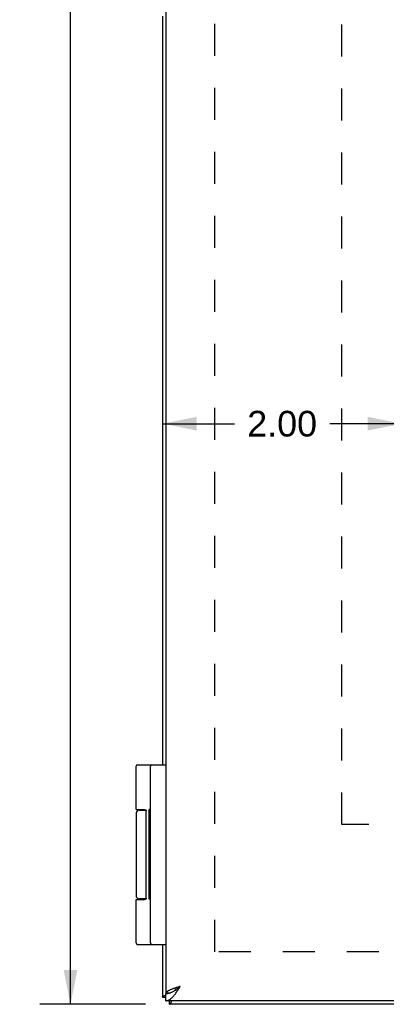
# Model space of a CAD drawing. Header units: inches. Extents: x 0 to 48.6, y 0 to 31.4.
# Tile 3 of 15: x 5.4 to 8.4, y 6.8 to 15. Entities that reach past the tile are written whole.
import ezdxf

# ---------------------------------------------------------------- set-up
doc = ezdxf.new("R2010")
doc.units = ezdxf.units.IN
doc.header["$LTSCALE"] = 2.671429
doc.header["$MEASUREMENT"] = 0
doc.linetypes.add('HIDDEN', pattern=[0.2, 0.1, -0.1])
doc.layers.get('0').update_dxf_attribs({"linetype": 'CONTINUOUS'})
for name, color, linetype in [('02___PRT_ALL_AXES', 7, 'CONTINUOUS'), ('DEFAULT_2', 8, 'HIDDEN'), ('DIMENSIONS', 7, 'CONTINUOUS')]:
    doc.layers.add(name, color=color, linetype=linetype)
doc.styles.get("Standard").update_dxf_attribs({"font": 'arial.ttf'})
doc.dimstyles.new('DIMSTYLE_1', dxfattribs={"dimtxt": 0.214286, "dimasz": 0.285714, "dimexe": 0.09, "dimexo": 0.07, "dimgap": 0.0375, "dimtad": 0, "dimtih": 1, "dimtoh": 1, "dimzin": 4, "dimdsep": 46, "dimtxsty": 'Standard', "dimblk": '_FILLED', "dimblk1": '_FILLED', "dimblk2": '_FILLED', "dimcen": 0.09, "dimazin": 1, "dimtfac": 1, "dimtofl": 0, "dimtmove": 0, "dimatfit": 3, "dimldrblk": '_FILLED', "dimfxl": 1, "dimtolj": 1, "dimtzin": 4, "dimarcsym": 0})
doc.dimstyles.new('DIMSTYLE_3', dxfattribs={"dimtxt": 0.242857, "dimasz": 0.285714, "dimexe": 0.09, "dimexo": 0.07, "dimgap": 0.0425, "dimtad": 0, "dimtih": 1, "dimtoh": 1, "dimzin": 4, "dimdsep": 46, "dimtxsty": 'Standard', "dimblk": '_FILLED', "dimblk1": '_FILLED', "dimblk2": '_FILLED', "dimcen": 0.09, "dimazin": 1, "dimtfac": 1, "dimtofl": 0, "dimtmove": 0, "dimatfit": 3, "dimldrblk": '_FILLED', "dimfxl": 1, "dimtolj": 1, "dimtzin": 4, "dimarcsym": 0})

# ---------------------------------------------------------------- blocks, each defined once
blk = doc.blocks.new('_FILLED')
at = {"color": 0, "linetype": 'ByBlock'}
blk.add_solid([(0, 0), (-1, 0.2), (-1, -0.2)], dxfattribs=at)
blk = doc.blocks.new('*D6')
at = {"layer": 'DIMENSIONS', "color": 2, "linetype": 'Continuous'}
for p, q in [((6.4102, 24.7906), (5.5257, 24.7906)), ((5.7829, 24.7906), (5.7829, 16.0334)), ((5.7829, 6.7906), (5.7829, 15.5477)), ((6.4102, 6.7906), (5.5257, 6.7906))]:
    blk.add_line(p, q, dxfattribs=at)
at = {"layer": 'DIMENSIONS', "color": 2, "linetype": 'Continuous', "xscale": 0.2857142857, "yscale": 0.2857142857, "zscale": 0.2857142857}
for p, rotation in [((5.7829, 24.7906), 90), ((5.7829, 6.7906), 270)]:
    blk.add_blockref('_FILLED', p, dxfattribs=dict(at, rotation=rotation))
at = {"layer": 'DIMENSIONS', "color": 2, "linetype": 'Continuous', "insert": (5.7829, 15.912), "char_height": 0.24286, "width": 0.848646, "attachment_point": 2, "line_spacing_factor": 0.9}
blk.add_mtext('18.00', dxfattribs=at)
blk = doc.blocks.new('*D18')
at = {"layer": 'DIMENSIONS', "color": 2, "linetype": 'Continuous'}
for p, q in [((6.5502, 11.638), (7.1516, 11.638)), ((8.5496, 11.638), (7.9482, 11.638))]:
    blk.add_line(p, q, dxfattribs=at)
at = {"layer": 'DIMENSIONS', "color": 2, "linetype": 'Continuous', "xscale": 0.2857142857, "yscale": 0.2857142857, "zscale": 0.2857142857, "rotation": 180}
blk.add_blockref('_FILLED', (6.5502, 11.638), dxfattribs=at)
at = {"layer": 'DIMENSIONS', "color": 2, "linetype": 'Continuous', "xscale": 0.2857142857, "yscale": 0.2857142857, "zscale": 0.2857142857}
blk.add_blockref('_FILLED', (8.5496, 11.638), dxfattribs=at)
at = {"layer": 'DIMENSIONS', "color": 2, "linetype": 'Continuous', "insert": (7.5499, 11.7451), "char_height": 0.21429, "width": 0.582315, "attachment_point": 2, "line_spacing_factor": 0.9}
blk.add_mtext('2.00', dxfattribs=at)
blk = doc.blocks.new('*D19')
at = {"layer": 'DIMENSIONS', "color": 2, "linetype": 'Continuous'}
for p, q in [((11.016, 8.7906), (11.016, 8.0049)), ((11.016, 6.7906), (11.016, 7.5763))]:
    blk.add_line(p, q, dxfattribs=at)
at = {"layer": 'DIMENSIONS', "color": 2, "linetype": 'Continuous', "xscale": 0.2857142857, "yscale": 0.2857142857, "zscale": 0.2857142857}
for p, rotation in [((11.016, 8.7906), 90), ((11.016, 6.7906), 270)]:
    blk.add_blockref('_FILLED', p, dxfattribs=dict(at, rotation=rotation))
at = {"layer": 'DIMENSIONS', "color": 2, "linetype": 'Continuous', "insert": (11.016, 7.8977), "char_height": 0.21429, "width": 0.582315, "attachment_point": 2, "line_spacing_factor": 0.9}
blk.add_mtext('2.00', dxfattribs=at)

msp = doc.modelspace()

# ---------------------------------------------------------------- linework, layer by layer
at = {"color": 3, "linetype": 'Continuous'}
for p, q in [((6.5797, 24.6956), (6.5797, 6.8856)), ((6.5502, 15.0406), (6.5502, 8.7906)), ((6.5502, 7.2906), (6.5502, 6.8506)), ((6.5807, 6.8856), (6.5797, 6.8856)), ((6.6049, 6.8839), (6.6066, 6.8856)), ((20.5197, 6.8206), (6.5797, 6.8206)), ((20.4902, 6.7906), (6.6102, 6.7906))]:
    msp.add_line(p, q, dxfattribs=at)
at = {"color": 7, "linetype": 'Continuous'}
for p, q in [((6.3428, 8.7906), (6.5797, 8.7906)), ((6.4497, 7.3036), (6.4497, 8.7776)), ((6.3598, 8.4106), (6.4138, 8.4106)), ((6.4153, 7.6756), (6.4153, 8.4056)), ((6.3298, 7.6656), (6.3997, 7.6656)), ((6.4138, 7.6706), (6.3598, 7.6706)), ((6.3428, 7.2906), (6.5797, 7.2906)), ((6.5502, 6.8506), (6.5797, 6.8506)), ((6.5797, 6.8206), (6.5797, 6.8806)), ((6.5807, 6.8856), (6.611, 6.8856)), ((6.6102, 6.7906), (6.6102, 6.8206))]:
    msp.add_line(p, q, dxfattribs=at)
for points in [[(6.3298, 8.4156), (6.3997, 8.4156), (6.4003, 8.4156), (6.4009, 8.4156), (6.4014, 8.4155), (6.402, 8.4155), (6.4026, 8.4155), (6.4031, 8.4154), (6.4036, 8.4154), (6.4041, 8.4153), (6.4045, 8.4153), (6.405, 8.4152), (6.4054, 8.4151), (6.4058, 8.4151), (6.4062, 8.415), (6.4065, 8.4149), (6.4069, 8.4148), (6.4072, 8.4148), (6.4076, 8.4147), (6.4079, 8.4146), (6.4082, 8.4145), (6.4085, 8.4144), (6.4087, 8.4143), (6.409, 8.4142), (6.4092, 8.4141), (6.4095, 8.414), (6.4097, 8.4139), (6.41, 8.4138), (6.4102, 8.4136), (6.4104, 8.4135), (6.4106, 8.4134), (6.4108, 8.4133), (6.411, 8.4132), (6.4112, 8.4131), (6.4114, 8.413), (6.4115, 8.4128), (6.4117, 8.4127), (6.4118, 8.4126), (6.412, 8.4125), (6.4121, 8.4124), (6.4123, 8.4122), (6.4124, 8.4121), (6.4126, 8.412), (6.4127, 8.4119), (6.4128, 8.4117), (6.4129, 8.4116), (6.413, 8.4115), (6.4131, 8.4114), (6.4133, 8.4113), (6.4134, 8.4111), (6.4135, 8.411), (6.4135, 8.4109), (6.4136, 8.4108), (6.4137, 8.4106), (6.4138, 8.4105), (6.4139, 8.4104), (6.414, 8.4103), (6.414, 8.4102), (6.4141, 8.41), (6.4142, 8.4099), (6.4143, 8.4098), (6.4143, 8.4097), (6.4144, 8.4096), (6.4144, 8.4094), (6.4145, 8.4093), (6.4145, 8.4092), (6.4146, 8.4091), (6.4146, 8.409), (6.4147, 8.4089), (6.4147, 8.4087), (6.4148, 8.4086), (6.4148, 8.4085), (6.4149, 8.4084), (6.4149, 8.4083), (6.4149, 8.4082), (6.415, 8.4081), (6.415, 8.408), (6.415, 8.4078), (6.4151, 8.4077), (6.4151, 8.4076), (6.4151, 8.4075), (6.4151, 8.4074), (6.4152, 8.4073), (6.4152, 8.4072), (6.4152, 8.4071), (6.4152, 8.407), (6.4152, 8.4069), (6.4152, 8.4068), (6.4153, 8.4066), (6.4153, 8.4065), (6.4153, 8.4064), (6.4153, 8.4063), (6.4153, 8.4062), (6.4153, 8.4061), (6.4153, 8.406), (6.4153, 8.4059), (6.4153, 8.4058), (6.4153, 8.4057), (6.4153, 8.4056)], [(6.4153, 7.6756), (6.4153, 7.6755), (6.4153, 7.6754), (6.4153, 7.6753), (6.4153, 7.6752), (6.4153, 7.675), (6.4153, 7.6749), (6.4153, 7.6748), (6.4153, 7.6747), (6.4153, 7.6746), (6.4153, 7.6745), (6.4152, 7.6744), (6.4152, 7.6743), (6.4152, 7.6742), (6.4152, 7.6741), (6.4152, 7.674), (6.4152, 7.6739), (6.4151, 7.6738), (6.4151, 7.6736), (6.4151, 7.6735), (6.4151, 7.6734), (6.415, 7.6733), (6.415, 7.6732), (6.415, 7.6731), (6.4149, 7.673), (6.4149, 7.6729), (6.4149, 7.6728), (6.4148, 7.6726), (6.4148, 7.6725), (6.4147, 7.6724), (6.4147, 7.6723), (6.4146, 7.6722), (6.4146, 7.6721), (6.4145, 7.6719), (6.4145, 7.6718), (6.4144, 7.6717), (6.4144, 7.6716), (6.4143, 7.6715), (6.4143, 7.6714), (6.4142, 7.6712), (6.4141, 7.6711), (6.414, 7.671), (6.414, 7.6709), (6.4139, 7.6708), (6.4138, 7.6706), (6.4137, 7.6705), (6.4136, 7.6704), (6.4135, 7.6703), (6.4135, 7.6702), (6.4134, 7.67), (6.4133, 7.6699), (6.4131, 7.6698), (6.413, 7.6697), (6.4129, 7.6695), (6.4128, 7.6694), (6.4127, 7.6693), (6.4126, 7.6692), (6.4124, 7.669), (6.4123, 7.6689), (6.4121, 7.6688), (6.412, 7.6687), (6.4118, 7.6686), (6.4117, 7.6684), (6.4115, 7.6683), (6.4114, 7.6682), (6.4112, 7.6681), (6.411, 7.668), (6.4108, 7.6679), (6.4106, 7.6677), (6.4104, 7.6676), (6.4102, 7.6675), (6.41, 7.6674), (6.4097, 7.6673), (6.4095, 7.6672), (6.4092, 7.6671), (6.409, 7.667), (6.4087, 7.6669), (6.4085, 7.6668), (6.4082, 7.6667), (6.4079, 7.6666), (6.4076, 7.6665), (6.4072, 7.6664), (6.4069, 7.6663), (6.4065, 7.6662), (6.4062, 7.6662), (6.4058, 7.6661), (6.4054, 7.666), (6.405, 7.6659), (6.4045, 7.6659), (6.4041, 7.6658), (6.4036, 7.6658), (6.4031, 7.6657), (6.4026, 7.6657), (6.402, 7.6657), (6.4014, 7.6656), (6.4009, 7.6656), (6.4003, 7.6656), (6.3997, 7.6656)], [(6.6489, 6.9036), (6.6535, 6.9065), (6.6581, 6.9095), (6.6627, 6.9127), (6.6673, 6.9159), (6.6719, 6.9193), (6.6766, 6.9227), (6.6812, 6.9262), (6.6858, 6.9298), (6.6904, 6.9333), (6.695, 6.937), (6.6997, 6.9406)], [(6.6997, 6.9406), (6.6957, 6.9381), (6.6918, 6.9356), (6.6879, 6.9331), (6.6841, 6.9306), (6.6804, 6.9281), (6.6767, 6.9256), (6.6731, 6.9231), (6.6697, 6.9206), (6.6663, 6.9181), (6.6631, 6.9156), (6.6601, 6.9131), (6.6572, 6.9106), (6.6545, 6.9081), (6.6521, 6.9056)], [(6.5797, 6.8806), (6.5843, 6.8807), (6.5889, 6.881), (6.5935, 6.8816), (6.5981, 6.8823), (6.6027, 6.8833), (6.6073, 6.8845)], [(6.6073, 6.8845), (6.612, 6.8859), (6.6166, 6.8875), (6.6212, 6.8892), (6.6258, 6.8912), (6.6304, 6.8933), (6.635, 6.8957), (6.6396, 6.8981)], [(6.6396, 6.8981), (6.6442, 6.9008), (6.6489, 6.9036)]]:
    msp.add_lwpolyline(points, dxfattribs=at)
at = {"color": 3, "linetype": 'Continuous'}
for points in [[(6.5797, 6.8206), (6.5843, 6.8208), (6.5889, 6.8215), (6.5935, 6.8225), (6.5981, 6.8241), (6.6027, 6.826), (6.6073, 6.8284), (6.612, 6.8312), (6.6166, 6.8343), (6.6212, 6.8379), (6.6258, 6.8418), (6.6304, 6.8461), (6.635, 6.8507), (6.6396, 6.8557), (6.6442, 6.861), (6.6489, 6.8665), (6.6535, 6.8724), (6.6581, 6.8785), (6.6627, 6.8848), (6.6673, 6.8913), (6.6719, 6.898), (6.6766, 6.9049), (6.6812, 6.9118), (6.6858, 6.9189), (6.6904, 6.9261), (6.695, 6.9333), (6.6997, 6.9406)], [(6.6997, 6.9406), (6.693, 6.9385), (6.6864, 6.9363), (6.6798, 6.9342), (6.6733, 6.9321), (6.6668, 6.93), (6.6605, 6.9279), (6.6543, 6.9258), (6.6482, 6.9237), (6.6423, 6.9215), (6.6365, 6.9194), (6.631, 6.9173), (6.6256, 6.9152), (6.6205, 6.9131), (6.6157, 6.911), (6.611, 6.9088), (6.6067, 6.9067), (6.6026, 6.9046), (6.5989, 6.9025), (6.5954, 6.9004), (6.5923, 6.8983), (6.5895, 6.8962), (6.587, 6.894), (6.5849, 6.8919), (6.5831, 6.8898), (6.5817, 6.8877), (6.5807, 6.8856)], [(6.5502, 6.8506), (6.5504, 6.8519), (6.5509, 6.8533), (6.5518, 6.8546), (6.553, 6.8559), (6.5546, 6.8573), (6.5566, 6.8586), (6.5588, 6.86), (6.5614, 6.8613), (6.5644, 6.8626), (6.5676, 6.864), (6.5712, 6.8653), (6.575, 6.8667), (6.5791, 6.868), (6.5797, 6.8682)], [(6.6102, 6.7906), (6.6115, 6.7908), (6.6129, 6.7913), (6.6142, 6.7922), (6.6156, 6.7934), (6.6169, 6.795), (6.6182, 6.7969), (6.6196, 6.7992), (6.6209, 6.8018), (6.6223, 6.8048), (6.6236, 6.808), (6.6249, 6.8115), (6.6263, 6.8154), (6.6276, 6.8195), (6.6279, 6.8206)]]:
    msp.add_lwpolyline(points, dxfattribs=at)
at = {"color": 7, "linetype": 'Continuous'}
for centre, radius, start, end in [((6.3428, 8.7776), 0.013, 90, 180), ((6.4627, 8.7776), 0.013, 90, 180), ((6.3598, 8.3806), 0.03, 90, 180), ((6.3598, 7.7006), 0.03, 180, 270), ((6.3428, 7.3036), 0.013, 180, 270), ((6.4627, 7.3036), 0.013, 180, 270)]:
    msp.add_arc(centre, radius, start, end, dxfattribs=at)
at = {"layer": '02___PRT_ALL_AXES', "color": 7, "linetype": 'Continuous'}
for p, q in [((6.3298, 8.4156), (6.3298, 8.7776)), ((6.4093, 8.414), (6.4093, 8.4106)), ((6.4397, 7.6674), (6.4397, 8.4166)), ((6.4497, 8.4166), (6.4397, 8.4166)), ((6.4497, 8.4112), (6.4397, 8.4112)), ((6.3298, 8.3806), (6.3298, 7.7006)), ((6.4497, 8.3132), (6.4397, 8.3132)), ((6.4497, 8.1652), (6.4397, 8.1652)), ((6.4497, 7.9301), (6.4397, 7.9301)), ((6.4497, 7.9157), (6.4397, 7.9157)), ((6.3298, 7.3036), (6.3298, 7.6656)), ((6.4093, 7.6706), (6.4093, 7.6671)), ((6.4497, 7.6674), (6.4397, 7.6674))]:
    msp.add_line(p, q, dxfattribs=at)
at = {"layer": 'DEFAULT_2', "color": 8, "linetype": 'HIDDEN'}
for p, q in [((6.9879, 7.2282), (6.9879, 24.3529)), ((8.0496, 8.2906), (8.0496, 23.2906)), ((18.4246, 8.2906), (8.0496, 8.2906)), ((20.1125, 7.2282), (6.9879, 7.2282))]:
    msp.add_line(p, q, dxfattribs=at)

# ---------------------------------------------------------------- dimensions: what is measured, and where the dimension line sits
at = {"layer": 'DIMENSIONS', "color": 2, "linetype": 'Continuous'}
for base, p1, p2, dimstyle, picture, middle in [((5.7829, 24.7906), (6.4802, 6.7906), (6.4802, 24.7906), 'DIMSTYLE_3', '*D6', (5.7932, 15.7892)), ((11.016, 8.7906), (6.6102, 6.7906), (8.5496, 8.7906), 'DIMSTYLE_1', '*D19', (11.0134, 7.7894))]:
    dim = msp.add_linear_dim(base=base, p1=p1, p2=p2, angle=90, dimstyle=dimstyle, dxfattribs=at)
    dim.commit()
    dim.dimension.update_dxf_attribs({"geometry": picture, "text_midpoint": middle, "dimtype": 160})
dim = msp.add_linear_dim(base=(8.5496, 11.638), p1=(6.5502, 6.8506), p2=(8.5496, 8.7906), dimstyle='DIMSTYLE_1', dxfattribs=at)
dim.commit()
dim.dimension.update_dxf_attribs({"geometry": '*D18', "text_midpoint": (7.5472, 11.6368), "dimtype": 160})

doc.saveas('drawing.dxf')
